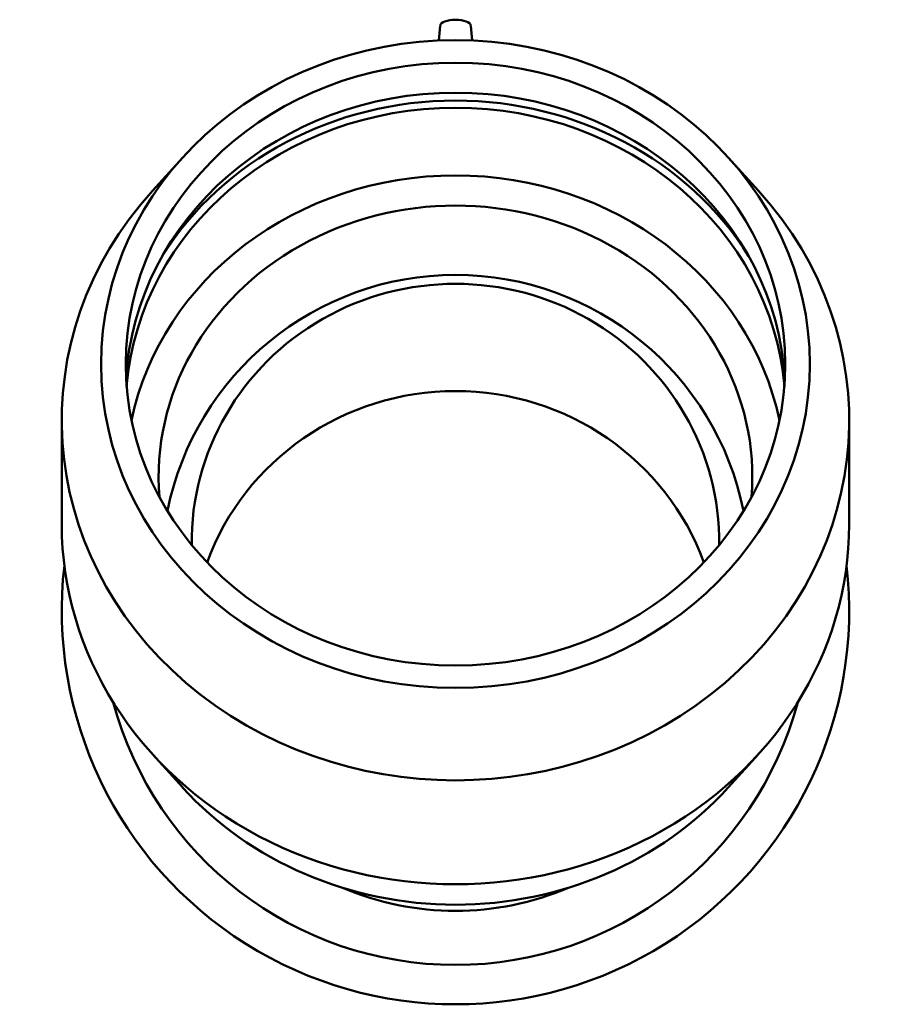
# Model space of a CAD drawing. Header units: inches. Extents: x -9.5 to 80.8, y -34.7 to 61.1.
# Tile 4 of 6: x 47.1 to 63.9, y 10.1 to 29.1. Entities that reach past the tile are written whole.
import ezdxf

# ---------------------------------------------------------------- set-up
doc = ezdxf.new("R2010")
doc.units = ezdxf.units.IN
doc.header["$MEASUREMENT"] = 0
doc.layers.add('Visible (ANSI)', color=7, linetype='Continuous', lineweight=50)

msp = doc.modelspace()

# ---------------------------------------------------------------- linework, layer by layer
at = {"layer": 'Visible (ANSI)'}
for p, q in [((55.221, 28.952), (55.194, 28.665)), ((55.811, 28.952), (55.839, 28.665)), ((50.25, 26.41), (49.665, 25.765)), ((60.783, 26.41), (61.368, 25.765)), ((47.916, 19.33), (47.916, 21.335)), ((63.116, 19.33), (63.116, 21.335)), ((50.25, 14.254), (49.665, 14.899)), ((60.783, 14.254), (61.368, 14.899))]:
    msp.add_line(p, q, dxfattribs=at)
for centre, radius, start, end in [((55.516, 18.472), 5.671, 11.3737, 168.6263), ((55.516, 17.671), 7.6, 173.4507, 6.5493), ((55.516, 17.671), 6.84, 195.0353, 344.9647), ((55.516, 17.441), 5.567, 246.9226, 293.0774)]:
    msp.add_arc(centre, radius, start, end, dxfattribs=at)
for centre, major_axis, ratio, start_param, end_param in [((55.516, 28.948), (-0.295, 0), 0.406737, 3.180555, 6.244223), ((55.516, 21.843), (6.366, 0), 0.913545, 0.049909, 3.091684), ((55.516, 21.553), (6.366, 0), 0.913545, 0.074903, 3.06669), ((55.516, 21.553), (-6.518, 0), 0.913545, 3.660833, 5.763945), ((55.516, 20.247), (6.366, 0), 0.913545, 0.18819, 2.953402), ((55.516, 21.335), (-7.6, 0), 0.913545, 5.591123, 10.11684), ((55.516, 20.247), (5.73, 0), 0.913545, 6.208874, 9.499089), ((55.516, 18.991), (-5.092, 0), 0.978148, 3.129758, 6.29502), ((55.516, 16.922), (-5.092, 0), 0.978148, 3.484689, 5.940089), ((55.516, 19.33), (-7.6, 0), 0.913545, 0, 3.141593), ((55.516, 18.242), (6.84, 0), 0.913545, 3.833655, 5.591123)]:
    msp.add_ellipse(centre, major_axis=major_axis, ratio=ratio, start_param=start_param, end_param=end_param, dxfattribs=at)
for major_axis in [(6.84, 0), (6.366, 0)]:
    msp.add_ellipse((55.516, 22.423), major_axis=major_axis, ratio=0.913545, dxfattribs=at)

doc.saveas('drawing.dxf')
